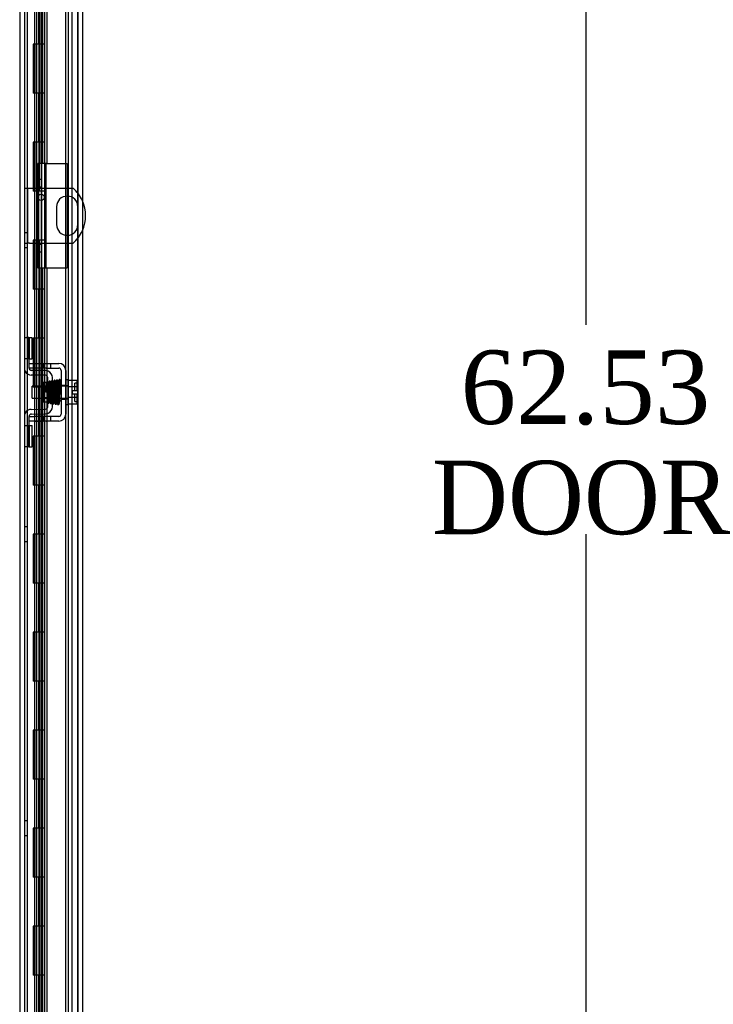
# Model space of a CAD drawing. Header units: inches. Extents: x 1 to 299, y -2 to 199.
# Tile 25 of 68: x 36 to 50, y 88 to 108. Entities that reach past the tile are written whole.
import ezdxf
from ezdxf.enums import TextEntityAlignment as Align
from ezdxf.lldxf.tags import DXFTag

# ---------------------------------------------------------------- set-up
doc = ezdxf.new("R2010")
doc.units = ezdxf.units.IN
doc.header["$MEASUREMENT"] = 0
for name, color, linetype in [('COM40153-1', 7, 'Continuous'), ('COM40153-2', 7, 'Continuous'), ('COM42667', 7, 'Continuous'), ('COM42780', 7, 'Continuous'), ('COM53955-2', 7, 'Continuous'), ('COM54746-60', 7, 'Continuous'), ('COM70220', 7, 'Continuous'), ('COM71178-1', 7, 'Continuous'), ('Default', 7, 'Continuous'), ('SCC19011', 7, 'Continuous'), ('SPR20265', 7, 'Continuous'), ('WAF25035', 7, 'Continuous')]:
    doc.layers.add(name, color=color, linetype=linetype)
doc.styles.add('SEACAD_Times_New_Roman', font='times.ttf')
tags = doc.linetypes.add('HIDDEN2', pattern=[0.1875, 0.125, -0.0625]).pattern_tags.tags
tags[6:7] = [DXFTag(74, 4), DXFTag(75, 0), DXFTag(340, '0'), DXFTag(46, 0.0), DXFTag(50, 0.0), DXFTag(44, 0.0), DXFTag(45, 0.0)]
tags[4:5] = [DXFTag(74, 4), DXFTag(75, 0), DXFTag(340, '0'), DXFTag(46, 0.0), DXFTag(50, 0.0), DXFTag(44, 0.0), DXFTag(45, 0.0)]
doc.dimstyles.new('HAMMOND_(STH_-_300x200)', dxfattribs={"dimtxt": 1.5, "dimasz": 1.875, "dimexe": 0.75, "dimexo": 0.75, "dimgap": 0.375, "dimtad": 0, "dimtih": 1, "dimtoh": 1, "dimzin": 0, "dimdsep": 46, "dimtxsty": 'SEACAD_Times_New_Roman', "dimblk1": '_SE_FILLED', "dimblk2": '_SE_FILLED', "dimsah": 1, "dimcen": 0.75, "dimadec": 0, "dimazin": 0, "dimtfac": 0.8, "dimtofl": 0, "dimtmove": 0, "dimatfit": 3, "dimfxl": 1, "dimtolj": 1, "dimtzin": 0, "dimarcsym": 0})

# ---------------------------------------------------------------- blocks, each defined once
blk = doc.blocks.new('SE3')
at = {"layer": 'COM40153-1', "color": 7, "linetype": 'HIDDEN2'}
for p, q in [((36.198, 104.276), (36.27, 104.276)), ((36.27, 103.151), (36.27, 104.276)), ((36.27, 104.276), (36.306, 104.276)), ((36.306, 104.276), (37.194, 104.276)), ((36.854, 103.895), (36.854, 103.532)), ((37.291, 103.532), (37.291, 103.895)), ((36.198, 103.151), (36.27, 103.151)), ((36.306, 103.151), (36.27, 103.151)), ((36.306, 103.151), (37.194, 103.151))]:
    blk.add_line(p, q, dxfattribs=at)
blk.add_circle((36.541, 104.089), 0.0625, dxfattribs=at)
for centre, radius, start, end in [((37.072, 103.895), 0.218, 0, 180), ((36.698, 103.714), 0.75, 24.0299, 48.5904), ((37.072, 103.532), 0.218, 180, 0), ((36.698, 103.714), 0.75, 311.4096, 335.9701)]:
    blk.add_arc(centre, radius, start, end, dxfattribs=at)
at = {"layer": 'COM40153-1', "color": 7, "linetype": 'Continuous'}
blk.add_arc((36.698, 103.714), 0.75, 335.9701, 24.0299, dxfattribs=at)
at = {"layer": 'COM40153-2', "color": 7, "linetype": 'HIDDEN2'}
for p, q in [((36.645, 104.776), (36.47, 104.776)), ((36.47, 104.776), (36.47, 102.651)), ((36.54, 104.776), (36.54, 102.651)), ((36.645, 104.776), (37.07, 104.776)), ((37.07, 104.776), (37.07, 102.651)), ((36.54, 104.451), (36.47, 104.451)), ((36.54, 104.299), (36.47, 104.299)), ((36.54, 103.128), (36.47, 103.128)), ((36.47, 102.976), (36.54, 102.976)), ((36.47, 102.651), (36.506, 102.651)), ((36.646, 102.651), (37.07, 102.651))]:
    blk.add_line(p, q, dxfattribs=at)
at = {"layer": 'COM42667', "color": 7, "linetype": 'HIDDEN2'}
for p, q in [((36.293, 100.7), (36.418, 100.7)), ((36.418, 100.7), (36.585, 100.7)), ((36.585, 100.7), (36.645, 100.7)), ((36.585, 100.7), (36.585, 100.605)), ((36.645, 100.7), (36.9, 100.7)), ((36.737, 100.605), (36.737, 100.7)), ((36.293, 100.605), (36.293, 100.642)), ((36.418, 100.605), (36.293, 100.605)), ((36.585, 100.605), (36.418, 100.605)), ((36.645, 100.605), (36.585, 100.605)), ((36.645, 100.605), (36.9, 100.605)), ((36.948, 100.557), (36.948, 99.665)), ((37.043, 100.557), (37.043, 99.665)), ((36.948, 100.252), (37.043, 100.252)), ((36.948, 99.971), (37.043, 99.971)), ((36.293, 99.617), (36.418, 99.617)), ((36.293, 99.58), (36.293, 99.617)), ((36.418, 99.522), (36.293, 99.522)), ((36.585, 99.617), (36.418, 99.617)), ((36.418, 99.523), (36.418, 99.522)), ((36.418, 99.523), (36.477, 99.523)), ((36.585, 99.522), (36.418, 99.522)), ((36.477, 99.523), (36.477, 99.522)), ((36.477, 99.523), (36.506, 99.523)), ((36.506, 99.523), (36.506, 99.522)), ((36.506, 99.523), (36.584, 99.523)), ((36.645, 99.617), (36.585, 99.617)), ((36.585, 99.617), (36.585, 99.522)), ((36.645, 99.522), (36.585, 99.522)), ((36.618, 99.523), (36.618, 99.522)), ((36.9, 99.617), (36.645, 99.617)), ((36.645, 99.523), (36.668, 99.523)), ((36.9, 99.522), (36.645, 99.522)), ((36.668, 99.523), (36.668, 99.522)), ((36.737, 99.522), (36.737, 99.617))]:
    blk.add_line(p, q, dxfattribs=at)
for centre, radius, start, end in [((36.9, 100.557), 0.143, 0, 90), ((36.9, 100.557), 0.048, 0, 90), ((36.9, 99.665), 0.143, 270, 0), ((36.9, 99.665), 0.048, 270, 0)]:
    blk.add_arc(centre, radius, start, end, dxfattribs=at)
at = {"layer": 'COM42780', "color": 7, "linetype": 'HIDDEN2'}
for p, q in [((36.198, 101.226), (36.239, 101.226)), ((36.29, 101.226), (36.239, 101.226)), ((36.29, 101.226), (36.357, 101.226)), ((36.29, 100.789), (36.29, 101.226)), ((36.293, 101.226), (36.293, 100.789)), ((36.357, 100.789), (36.357, 101.226)), ((36.239, 100.789), (36.198, 100.789)), ((36.29, 100.789), (36.239, 100.789)), ((36.29, 100.789), (36.357, 100.789)), ((36.293, 100.642), (36.293, 100.789)), ((36.629, 100.551), (36.34, 100.556)), ((36.683, 100.539), (36.629, 100.551)), ((36.627, 100.456), (36.338, 100.461)), ((36.58, 99.916), (36.58, 100.306)), ((36.675, 100.306), (36.58, 100.306)), ((36.675, 99.814), (36.675, 100.408)), ((36.77, 99.814), (36.77, 100.408)), ((36.77, 100.236), (36.58, 100.236)), ((36.77, 100.218), (36.58, 100.218)), ((36.58, 100.005), (36.77, 100.005)), ((36.77, 99.986), (36.58, 99.986)), ((36.58, 99.916), (36.675, 99.916)), ((36.338, 99.761), (36.627, 99.766)), ((36.629, 99.671), (36.683, 99.683)), ((36.293, 99.433), (36.293, 99.58)), ((36.34, 99.666), (36.629, 99.671)), ((36.198, 99.433), (36.239, 99.433)), ((36.239, 99.433), (36.29, 99.433)), ((36.29, 99.433), (36.357, 99.433)), ((36.29, 98.996), (36.29, 99.433)), ((36.292, 99.301), (36.293, 99.301)), ((36.292, 99.192), (36.292, 99.301)), ((36.293, 99.433), (36.293, 98.996)), ((36.357, 98.996), (36.357, 99.433)), ((36.292, 99.271), (36.293, 99.271)), ((36.292, 99.192), (36.293, 99.192)), ((36.292, 99.161), (36.292, 99.192)), ((36.292, 99.186), (36.293, 99.186)), ((36.292, 99.161), (36.293, 99.161)), ((36.292, 99.128), (36.292, 99.161)), ((36.292, 99.128), (36.293, 99.128)), ((36.239, 98.996), (36.198, 98.996)), ((36.29, 98.996), (36.239, 98.996)), ((36.29, 98.996), (36.357, 98.996))]:
    blk.add_line(p, q, dxfattribs=at)
for centre, radius, start, end in [((36.341, 100.604), 0.143, 180, 206.9082), ((36.341, 100.604), 0.143, 206.9082, 269), ((36.341, 100.604), 0.048, 180, 269), ((36.627, 100.408), 0.143, 0, 66.6665), ((36.627, 100.408), 0.048, 0, 89), ((36.341, 99.618), 0.143, 153.0918, 180), ((36.341, 99.618), 0.143, 91, 153.0918), ((36.627, 99.814), 0.048, 271, 0), ((36.627, 99.814), 0.143, 293.3335, 0), ((36.341, 99.618), 0.048, 91, 180)]:
    blk.add_arc(centre, radius, start, end, dxfattribs=at)
at = {"layer": 'COM53955-2', "color": 7, "linetype": 'HIDDEN2'}
for p, q in [((37.288, 131.337), (37.288, 69.091)), ((36.507, 130.369), (36.507, 104.777)), ((36.602, 130.369), (36.602, 104.777)), ((36.561, 130.155), (36.561, 104.777)), ((36.653, 130.155), (36.653, 104.777)), ((36.638, 104.777), (36.507, 104.777)), ((36.646, 104.777), (36.638, 104.777)), ((36.638, 102.651), (36.638, 104.777)), ((36.653, 104.777), (36.646, 104.777)), ((36.646, 102.651), (36.646, 104.777)), ((36.507, 102.651), (36.638, 102.651)), ((36.507, 102.651), (36.507, 70.059)), ((36.561, 102.651), (36.561, 70.273)), ((36.602, 102.651), (36.602, 70.059)), ((36.646, 102.651), (36.638, 102.651)), ((36.653, 102.651), (36.653, 70.273))]:
    blk.add_line(p, q, dxfattribs=at)
at = {"layer": 'COM53955-2', "color": 7, "linetype": 'Continuous'}
blk.add_line((37.383, 131.337), (37.383, 69.091), dxfattribs=at)
at = {"layer": 'COM54746-60', "color": 7, "linetype": 'HIDDEN2'}
for p, q in [((36.26, 70.214), (36.26, 130.214)), ((36.446, 130.214), (36.446, 70.214)), ((36.546, 70.214), (36.546, 130.214)), ((37.1, 70.214), (37.1, 130.214)), ((36.454, 107.214), (36.454, 108.214)), ((36.496, 107.214), (36.496, 108.214)), ((36.551, 107.214), (36.551, 108.214)), ((36.409, 107.214), (36.379, 107.214)), ((36.379, 107.214), (36.379, 106.214)), ((36.409, 107.214), (36.379, 107.214)), ((36.379, 107.214), (36.379, 106.214)), ((36.384, 107.214), (36.384, 106.214)), ((36.441, 107.214), (36.441, 106.214)), ((36.501, 106.214), (36.501, 107.214)), ((36.506, 106.214), (36.506, 107.214)), ((36.551, 106.214), (36.551, 107.214)), ((36.409, 106.214), (36.379, 106.214)), ((36.409, 106.214), (36.379, 106.214)), ((36.454, 105.214), (36.454, 106.214)), ((36.496, 105.214), (36.496, 106.214)), ((36.551, 105.214), (36.551, 106.214)), ((36.409, 105.214), (36.379, 105.214)), ((36.379, 105.214), (36.379, 104.214)), ((36.409, 105.214), (36.379, 105.214)), ((36.379, 105.214), (36.379, 104.214)), ((36.384, 105.214), (36.384, 104.214)), ((36.441, 105.214), (36.441, 104.214)), ((36.501, 104.214), (36.501, 105.214)), ((36.506, 104.214), (36.506, 105.214)), ((36.551, 104.214), (36.551, 105.214)), ((36.409, 104.214), (36.379, 104.214)), ((36.409, 104.214), (36.379, 104.214)), ((36.454, 103.214), (36.454, 104.214)), ((36.496, 103.214), (36.496, 104.214)), ((36.551, 103.214), (36.551, 104.214)), ((36.26, 103.366), (36.198, 103.366)), ((36.409, 103.214), (36.379, 103.214)), ((36.379, 103.214), (36.379, 102.214)), ((36.409, 103.214), (36.379, 103.214)), ((36.379, 103.214), (36.379, 102.214)), ((36.384, 103.214), (36.384, 102.214)), ((36.441, 103.214), (36.441, 102.214)), ((36.501, 102.214), (36.501, 103.214)), ((36.506, 102.214), (36.506, 103.214)), ((36.551, 102.214), (36.551, 103.214)), ((36.198, 103.062), (36.26, 103.062)), ((36.409, 102.214), (36.379, 102.214)), ((36.409, 102.214), (36.379, 102.214)), ((36.454, 101.214), (36.454, 102.214)), ((36.496, 101.214), (36.496, 102.214)), ((36.551, 101.214), (36.551, 102.214)), ((36.409, 101.214), (36.379, 101.214)), ((36.379, 101.214), (36.379, 100.214)), ((36.409, 101.214), (36.379, 101.214)), ((36.379, 101.214), (36.379, 100.214)), ((36.384, 101.214), (36.384, 100.214)), ((36.441, 101.214), (36.441, 100.214)), ((36.501, 100.214), (36.501, 101.214)), ((36.506, 100.214), (36.506, 101.214)), ((36.551, 100.214), (36.551, 101.214)), ((36.409, 100.214), (36.379, 100.214)), ((36.409, 100.214), (36.379, 100.214)), ((36.454, 99.214), (36.454, 100.214)), ((36.496, 99.214), (36.496, 100.214)), ((36.551, 99.214), (36.551, 100.214)), ((36.409, 99.214), (36.379, 99.214)), ((36.379, 99.214), (36.379, 98.214)), ((36.409, 99.214), (36.379, 99.214)), ((36.379, 99.214), (36.379, 98.214)), ((36.384, 99.214), (36.384, 98.214)), ((36.441, 99.214), (36.441, 98.214)), ((36.501, 98.214), (36.501, 99.214)), ((36.506, 98.214), (36.506, 99.214)), ((36.551, 98.214), (36.551, 99.214)), ((36.409, 98.214), (36.379, 98.214)), ((36.409, 98.214), (36.379, 98.214)), ((36.454, 97.214), (36.454, 98.214)), ((36.496, 97.214), (36.496, 98.214)), ((36.551, 97.214), (36.551, 98.214)), ((36.26, 97.366), (36.198, 97.366)), ((36.409, 97.214), (36.379, 97.214)), ((36.379, 97.214), (36.379, 96.214)), ((36.409, 97.214), (36.379, 97.214)), ((36.379, 97.214), (36.379, 96.214)), ((36.384, 97.214), (36.384, 96.214)), ((36.441, 97.214), (36.441, 96.214)), ((36.501, 96.214), (36.501, 97.214)), ((36.506, 96.214), (36.506, 97.214)), ((36.551, 96.214), (36.551, 97.214)), ((36.198, 97.062), (36.26, 97.062)), ((36.409, 96.214), (36.379, 96.214)), ((36.409, 96.214), (36.379, 96.214)), ((36.454, 95.214), (36.454, 96.214)), ((36.496, 95.214), (36.496, 96.214)), ((36.551, 95.214), (36.551, 96.214)), ((36.409, 95.214), (36.379, 95.214)), ((36.379, 95.214), (36.379, 94.214)), ((36.409, 95.214), (36.379, 95.214)), ((36.379, 95.214), (36.379, 94.214)), ((36.384, 95.214), (36.384, 94.214)), ((36.441, 95.214), (36.441, 94.214)), ((36.501, 94.214), (36.501, 95.214)), ((36.506, 94.214), (36.506, 95.214)), ((36.551, 94.214), (36.551, 95.214)), ((36.409, 94.214), (36.379, 94.214)), ((36.409, 94.214), (36.379, 94.214)), ((36.454, 93.214), (36.454, 94.214)), ((36.496, 93.214), (36.496, 94.214)), ((36.551, 93.214), (36.551, 94.214)), ((36.409, 93.214), (36.379, 93.214)), ((36.379, 93.214), (36.379, 92.214)), ((36.409, 93.214), (36.379, 93.214)), ((36.379, 93.214), (36.379, 92.214)), ((36.384, 93.214), (36.384, 92.214)), ((36.441, 93.214), (36.441, 92.214)), ((36.501, 92.214), (36.501, 93.214)), ((36.506, 92.214), (36.506, 93.214)), ((36.551, 92.214), (36.551, 93.214)), ((36.409, 92.214), (36.379, 92.214)), ((36.409, 92.214), (36.379, 92.214)), ((36.454, 91.214), (36.454, 92.214)), ((36.496, 91.214), (36.496, 92.214)), ((36.551, 91.214), (36.551, 92.214)), ((36.26, 91.366), (36.198, 91.366)), ((36.198, 91.062), (36.26, 91.062)), ((36.409, 91.214), (36.379, 91.214)), ((36.379, 91.214), (36.379, 90.214)), ((36.409, 91.214), (36.379, 91.214)), ((36.379, 91.214), (36.379, 90.214)), ((36.384, 91.214), (36.384, 90.214)), ((36.441, 91.214), (36.441, 90.214)), ((36.501, 90.214), (36.501, 91.214)), ((36.506, 90.214), (36.506, 91.214)), ((36.551, 90.214), (36.551, 91.214)), ((36.409, 90.214), (36.379, 90.214)), ((36.409, 90.214), (36.379, 90.214)), ((36.454, 89.214), (36.454, 90.214)), ((36.496, 89.214), (36.496, 90.214)), ((36.551, 89.214), (36.551, 90.214)), ((36.409, 89.214), (36.379, 89.214)), ((36.379, 89.214), (36.379, 88.214)), ((36.409, 89.214), (36.379, 89.214)), ((36.379, 89.214), (36.379, 88.214)), ((36.384, 89.214), (36.384, 88.214)), ((36.441, 89.214), (36.441, 88.214)), ((36.501, 88.214), (36.501, 89.214)), ((36.506, 88.214), (36.506, 89.214)), ((36.551, 88.214), (36.551, 89.214)), ((36.409, 88.214), (36.379, 88.214)), ((36.409, 88.214), (36.379, 88.214)), ((36.454, 87.214), (36.454, 88.214)), ((36.496, 87.214), (36.496, 88.214)), ((36.551, 87.214), (36.551, 88.214))]:
    blk.add_line(p, q, dxfattribs=at)
at = {"layer": 'COM54746-60', "color": 7, "linetype": 'Continuous'}
for p, q in [((36.409, 107.214), (36.409, 108.214)), ((36.613, 107.214), (36.613, 108.214)), ((36.613, 107.214), (36.409, 107.214)), ((36.613, 107.214), (36.409, 107.214)), ((36.409, 106.214), (36.409, 107.214)), ((36.613, 106.214), (36.613, 107.214)), ((36.613, 106.214), (36.409, 106.214)), ((36.613, 106.214), (36.409, 106.214)), ((36.409, 105.214), (36.409, 106.214)), ((36.613, 105.214), (36.613, 106.214)), ((36.613, 105.214), (36.409, 105.214)), ((36.613, 105.214), (36.409, 105.214)), ((36.409, 104.214), (36.409, 105.214)), ((36.613, 104.214), (36.613, 105.214)), ((36.613, 104.214), (36.409, 104.214)), ((36.613, 104.214), (36.409, 104.214)), ((36.409, 103.214), (36.409, 104.214)), ((36.613, 103.214), (36.613, 104.214)), ((36.613, 103.214), (36.409, 103.214)), ((36.613, 103.214), (36.409, 103.214)), ((36.409, 102.214), (36.409, 103.214)), ((36.613, 102.214), (36.613, 103.214)), ((36.613, 102.214), (36.409, 102.214)), ((36.613, 102.214), (36.409, 102.214)), ((36.409, 101.214), (36.409, 102.214)), ((36.613, 101.214), (36.613, 102.214)), ((36.613, 101.214), (36.409, 101.214)), ((36.613, 101.214), (36.409, 101.214)), ((36.409, 100.214), (36.409, 101.214)), ((36.613, 100.214), (36.613, 101.214)), ((36.613, 100.214), (36.409, 100.214)), ((36.613, 100.214), (36.409, 100.214)), ((36.409, 99.214), (36.409, 100.214)), ((36.613, 99.214), (36.613, 100.214)), ((36.613, 99.214), (36.409, 99.214)), ((36.613, 99.214), (36.409, 99.214)), ((36.409, 98.214), (36.409, 99.214)), ((36.613, 98.214), (36.613, 99.214)), ((36.613, 98.214), (36.409, 98.214)), ((36.613, 98.214), (36.409, 98.214)), ((36.409, 97.214), (36.409, 98.214)), ((36.613, 97.214), (36.613, 98.214)), ((36.613, 97.214), (36.409, 97.214)), ((36.613, 97.214), (36.409, 97.214)), ((36.409, 96.214), (36.409, 97.214)), ((36.613, 96.214), (36.613, 97.214)), ((36.613, 96.214), (36.409, 96.214)), ((36.613, 96.214), (36.409, 96.214)), ((36.409, 95.214), (36.409, 96.214)), ((36.613, 95.214), (36.613, 96.214)), ((36.613, 95.214), (36.409, 95.214)), ((36.613, 95.214), (36.409, 95.214)), ((36.409, 94.214), (36.409, 95.214)), ((36.613, 94.214), (36.613, 95.214)), ((36.613, 94.214), (36.409, 94.214)), ((36.613, 94.214), (36.409, 94.214)), ((36.409, 93.214), (36.409, 94.214)), ((36.613, 93.214), (36.613, 94.214)), ((36.613, 93.214), (36.409, 93.214)), ((36.613, 93.214), (36.409, 93.214)), ((36.409, 92.214), (36.409, 93.214)), ((36.613, 92.214), (36.613, 93.214)), ((36.613, 92.214), (36.409, 92.214)), ((36.613, 92.214), (36.409, 92.214)), ((36.409, 91.214), (36.409, 92.214)), ((36.613, 91.214), (36.613, 92.214)), ((36.613, 91.214), (36.409, 91.214)), ((36.613, 91.214), (36.409, 91.214)), ((36.409, 90.214), (36.409, 91.214)), ((36.613, 90.214), (36.613, 91.214)), ((36.613, 90.214), (36.409, 90.214)), ((36.613, 90.214), (36.409, 90.214)), ((36.409, 89.214), (36.409, 90.214)), ((36.613, 89.214), (36.613, 90.214)), ((36.613, 89.214), (36.409, 89.214)), ((36.613, 89.214), (36.409, 89.214)), ((36.409, 88.214), (36.409, 89.214)), ((36.613, 88.214), (36.613, 89.214)), ((36.613, 88.214), (36.409, 88.214)), ((36.613, 88.214), (36.409, 88.214)), ((36.409, 87.214), (36.409, 88.214)), ((36.613, 87.214), (36.613, 88.214))]:
    blk.add_line(p, q, dxfattribs=at)
at = {"layer": 'COM70220', "color": 7, "linetype": 'HIDDEN2'}
for p, q in [((37.038, 130.742), (37.038, 69.687)), ((37.284, 130.742), (37.284, 69.687)), ((37.286, 130.742), (37.286, 69.687)), ((37.287, 130.742), (37.287, 69.687))]:
    blk.add_line(p, q, dxfattribs=at)
at = {"layer": 'COM71178-1', "color": 7, "linetype": 'HIDDEN2'}
for p, q in [((36.103, 130.76), (36.103, 69.45)), ((37.165, 130.76), (37.165, 69.45))]:
    blk.add_line(p, q, dxfattribs=at)
at = {"layer": 'COM71178-1', "color": 7, "linetype": 'Continuous'}
blk.add_line((36.198, 130.76), (36.198, 69.45), dxfattribs=at)
at = {"layer": 'SCC19011', "color": 7, "linetype": 'HIDDEN2'}
for p, q in [((37.269, 100.352), (37.088, 100.352)), ((37.229, 100.145), (37.229, 100.299)), ((37.259, 100.299), (37.229, 100.299)), ((37.269, 100.352), (37.269, 100.22)), ((36.356, 99.989), (36.356, 100.233)), ((37.088, 100.233), (36.356, 100.233)), ((37.269, 100.22), (37.088, 100.22)), ((37.174, 100.145), (37.174, 100.077)), ((37.174, 100.145), (37.269, 100.145)), ((37.269, 100.22), (37.269, 100.145)), ((36.356, 99.989), (37.088, 99.989)), ((37.269, 100.002), (37.088, 100.002)), ((37.174, 100.077), (37.269, 100.077)), ((37.229, 99.924), (37.229, 100.077)), ((37.229, 99.924), (37.259, 99.924)), ((37.269, 100.077), (37.269, 100.002)), ((37.269, 100.002), (37.269, 99.87)), ((37.269, 99.87), (37.088, 99.87))]:
    blk.add_line(p, q, dxfattribs=at)
for centre, start, end in [((37.259, 100.309), 270, 0), ((37.259, 99.914), 0, 90)]:
    blk.add_arc(centre, 0.01, start, end, dxfattribs=at)
at = {"layer": 'SPR20265', "color": 7, "linetype": 'HIDDEN2'}
blk.add_line((36.671, 100.111), (36.636, 100.111), dxfattribs=at)
for centre, radius, start, end in [((36.816, 100.336), 0.0169, 180.7799, 0.2284), ((32.026, 99.935), 4.891, 0.0417, 4.8553), ((31.998, 99.934), 4.954, 0.0627, 4.8324)]:
    blk.add_arc(centre, radius, start, end, dxfattribs=at)
blk.add_ellipse((36.934, 99.939), major_axis=(-0.0175, 0), ratio=0.707107, dxfattribs=at)
for points, knots in [([(36.647, 100.314), (36.647, 100.312), (36.646, 100.305), (36.644, 100.287), (36.642, 100.261), (36.641, 100.229), (36.639, 100.193), (36.637, 100.152), (36.636, 100.126), (36.636, 100.111)], [0.1262894, 0.1262894, 0.1262894, 0.1262894, 0.2522008, 0.3777822, 0.5029693, 0.6277666, 0.7522043, 0.8763068, 1, 1, 1, 1]), ([(36.684, 100.31), (36.684, 100.314), (36.683, 100.319), (36.677, 100.327), (36.67, 100.33), (36.663, 100.331), (36.656, 100.328), (36.651, 100.324), (36.648, 100.318), (36.648, 100.315), (36.648, 100.313)], [0, 0, 0, 0, 0.171749, 0.337669, 0.486578, 0.613302, 0.730062, 0.835396, 0.925606, 1, 1, 1, 1]), ([(36.649, 100.311), (36.65, 100.307), (36.651, 100.301), (36.653, 100.27), (36.656, 100.23), (36.658, 100.184), (36.66, 100.138), (36.662, 100.081), (36.664, 100.021), (36.667, 99.968), (36.669, 99.931), (36.671, 99.911), (36.675, 99.893), (36.69, 99.887), (36.699, 99.89), (36.705, 99.894), (36.711, 99.906), (36.712, 99.927), (36.715, 99.973), (36.717, 100.012), (36.719, 100.062), (36.721, 100.121), (36.723, 100.185), (36.726, 100.247), (36.729, 100.299), (36.731, 100.311), (36.732, 100.318)], [0, 0, 0, 0, 0.049071, 0.095305, 0.138705, 0.179221, 0.216816, 0.251479, 0.311613, 0.361337, 0.40521, 0.443673, 0.47869, 0.495819, 0.507208, 0.514584, 0.52541, 0.61076, 0.643462, 0.680714, 0.722527, 0.768903, 0.819809, 0.875306, 0.935341, 1, 1, 1, 1]), ([(36.683, 100.313), (36.683, 100.312), (36.683, 100.309), (36.681, 100.305), (36.679, 100.302), (36.676, 100.299), (36.673, 100.297), (36.668, 100.295), (36.663, 100.295), (36.656, 100.298), (36.652, 100.302), (36.649, 100.307), (36.649, 100.309), (36.649, 100.31)], [0, 0, 0, 0, 0.062102, 0.127036, 0.193129, 0.258648, 0.322128, 0.382614, 0.496212, 0.616438, 0.741896, 0.869698, 1, 1, 1, 1]), ([(36.671, 100.111), (36.671, 100.126), (36.672, 100.152), (36.674, 100.192), (36.675, 100.228), (36.677, 100.259), (36.679, 100.284), (36.68, 100.301), (36.681, 100.308), (36.682, 100.309)], [0, 0, 0, 0, 0.125192, 0.2503696, 0.3754503, 0.5004684, 0.6254513, 0.7503882, 0.8752185, 0.8752185, 0.8752185, 0.8752185]), ([(36.697, 100.32), (36.696, 100.316), (36.695, 100.307), (36.693, 100.274), (36.69, 100.233), (36.688, 100.187), (36.687, 100.141), (36.685, 100.085), (36.682, 100.024), (36.68, 99.97), (36.677, 99.936), (36.677, 99.921), (36.676, 99.916), (36.677, 99.917), (36.679, 99.919), (36.684, 99.922), (36.69, 99.923), (36.697, 99.922), (36.703, 99.918), (36.705, 99.915), (36.705, 99.921), (36.703, 99.944), (36.701, 99.978), (36.699, 100.017), (36.697, 100.067), (36.695, 100.125), (36.692, 100.189), (36.69, 100.249), (36.687, 100.298), (36.685, 100.309), (36.684, 100.314)], [0, 0, 0, 0, 0.049829, 0.096661, 0.140543, 0.1815, 0.21953, 0.254663, 0.316054, 0.366766, 0.41123, 0.450091, 0.46736, 0.47522, 0.482667, 0.489878, 0.496815, 0.507252, 0.514043, 0.523714, 0.556907, 0.609213, 0.642304, 0.679917, 0.722048, 0.768714, 0.819849, 0.875477, 0.935522, 1, 1, 1, 1]), ([(36.733, 100.321), (36.733, 100.322), (36.733, 100.323), (36.732, 100.326), (36.731, 100.329), (36.73, 100.331), (36.727, 100.334), (36.724, 100.336), (36.718, 100.338), (36.711, 100.338), (36.704, 100.334), (36.698, 100.326), (36.697, 100.32), (36.696, 100.316)], [0, 0, 0, 0, 0.035882, 0.073188, 0.112909, 0.155738, 0.202044, 0.251913, 0.361271, 0.485727, 0.637722, 0.812554, 1, 1, 1, 1]), ([(36.731, 100.316), (36.731, 100.315), (36.731, 100.312), (36.727, 100.306), (36.72, 100.303), (36.714, 100.303), (36.708, 100.304), (36.704, 100.307), (36.702, 100.309), (36.7, 100.312), (36.699, 100.315), (36.698, 100.318), (36.698, 100.32), (36.698, 100.321)], [0, 0, 0, 0, 0.182694, 0.346276, 0.488158, 0.606317, 0.714771, 0.767541, 0.818616, 0.867529, 0.913978, 0.957988, 1, 1, 1, 1]), ([(36.698, 100.317), (36.699, 100.317), (36.7, 100.314), (36.703, 100.286), (36.705, 100.238), (36.708, 100.189), (36.709, 100.148), (36.711, 100.104), (36.713, 100.058), (36.714, 100.015), (36.716, 99.974), (36.718, 99.94), (36.72, 99.914), (36.722, 99.897), (36.723, 99.896), (36.724, 99.896)], [0.0386163, 0.0386163, 0.0386163, 0.0386163, 0.1041999, 0.2141673, 0.3298094, 0.3901346, 0.4519229, 0.5151799, 0.5799285, 0.646185, 0.7139159, 0.7831552, 0.853933, 0.9262015, 1, 1, 1, 1]), ([(36.807, 99.894), (36.806, 99.9), (36.804, 99.91), (36.802, 99.947), (36.8, 99.993), (36.798, 100.044), (36.796, 100.094), (36.794, 100.154), (36.792, 100.217), (36.789, 100.272), (36.787, 100.308), (36.784, 100.327), (36.782, 100.335), (36.778, 100.342), (36.771, 100.345), (36.765, 100.347), (36.758, 100.345), (36.752, 100.34), (36.749, 100.334), (36.746, 100.323), (36.744, 100.296), (36.741, 100.256), (36.739, 100.212), (36.737, 100.157), (36.735, 100.093), (36.732, 100.025), (36.73, 99.962), (36.727, 99.912), (36.725, 99.904), (36.724, 99.899)], [0, 0, 0, 0, 0.049806, 0.096628, 0.140488, 0.181395, 0.219325, 0.254295, 0.315103, 0.365264, 0.409504, 0.44859, 0.465812, 0.479944, 0.486137, 0.491674, 0.500166, 0.506116, 0.515751, 0.550769, 0.606181, 0.640661, 0.679437, 0.722465, 0.769729, 0.821141, 0.8767, 0.936319, 1, 1, 1, 1]), ([(36.758, 99.9), (36.757, 99.901), (36.756, 99.904), (36.753, 99.943), (36.75, 100.007), (36.747, 100.076), (36.745, 100.135), (36.743, 100.179), (36.741, 100.221), (36.739, 100.259), (36.738, 100.29), (36.736, 100.313), (36.734, 100.323), (36.733, 100.324), (36.733, 100.324)], [0, 0, 0, 0, 0.1062824, 0.2178177, 0.3344917, 0.4564531, 0.5197117, 0.5842959, 0.6502411, 0.7175013, 0.7860951, 0.8560626, 0.9273599, 0.9665702, 0.9665702, 0.9665702, 0.9665702]), ([(36.758, 99.896), (36.759, 99.899), (36.761, 99.905), (36.763, 99.935), (36.765, 99.975), (36.767, 100.021), (36.769, 100.069), (36.771, 100.128), (36.774, 100.192), (36.776, 100.251), (36.778, 100.29), (36.779, 100.309), (36.78, 100.317), (36.777, 100.313), (36.766, 100.31), (36.758, 100.312), (36.752, 100.317), (36.751, 100.319), (36.751, 100.312), (36.753, 100.289), (36.755, 100.255), (36.757, 100.216), (36.759, 100.165), (36.761, 100.104), (36.763, 100.037), (36.766, 99.972), (36.769, 99.915), (36.771, 99.9), (36.772, 99.892)], [0, 0, 0, 0, 0.049222, 0.095558, 0.139045, 0.179662, 0.2174, 0.252272, 0.313109, 0.363459, 0.407795, 0.446535, 0.464133, 0.482503, 0.501314, 0.513246, 0.520126, 0.53022, 0.56253, 0.612256, 0.644155, 0.680729, 0.72202, 0.76806, 0.818839, 0.874429, 0.934786, 1, 1, 1, 1]), ([(36.798, 100.338), (36.797, 100.336), (36.795, 100.33), (36.792, 100.285), (36.79, 100.227), (36.788, 100.171), (36.786, 100.125), (36.784, 100.079), (36.783, 100.033), (36.781, 99.99), (36.779, 99.952), (36.778, 99.922), (36.776, 99.902), (36.775, 99.895), (36.774, 99.894)], [0, 0, 0, 0, 0.1086563, 0.2221233, 0.3401739, 0.4012398, 0.4634474, 0.5267618, 0.5911812, 0.6567153, 0.7232971, 0.7909314, 0.8596266, 0.9293175, 0.9293175, 0.9293175, 0.9293175]), ([(36.834, 100.336), (36.833, 100.339), (36.833, 100.343), (36.829, 100.348), (36.825, 100.351), (36.819, 100.354), (36.812, 100.354), (36.806, 100.352), (36.801, 100.347), (36.798, 100.341), (36.798, 100.338), (36.798, 100.336)], [0, 0, 0, 0, 0.147667, 0.223434, 0.298136, 0.43794, 0.563031, 0.685887, 0.803032, 0.90871, 1, 1, 1, 1]), ([(36.798, 100.335), (36.799, 100.332), (36.801, 100.326), (36.804, 100.281), (36.807, 100.223), (36.809, 100.166), (36.81, 100.12), (36.812, 100.072), (36.814, 100.024), (36.815, 99.98), (36.817, 99.94), (36.819, 99.908), (36.821, 99.887), (36.823, 99.878), (36.824, 99.878), (36.824, 99.878)], [0, 0, 0, 0, 0.1045038, 0.2144634, 0.330083, 0.3903051, 0.451994, 0.5151688, 0.5798125, 0.6459641, 0.7136653, 0.7828829, 0.8536605, 0.9260423, 0.9527188, 0.9527188, 0.9527188, 0.9527188]), ([(36.809, 99.89), (36.81, 99.895), (36.812, 99.918), (36.816, 99.979), (36.818, 100.049), (36.821, 100.111), (36.822, 100.159), (36.824, 100.205), (36.826, 100.248), (36.828, 100.285), (36.829, 100.313), (36.831, 100.332), (36.832, 100.334), (36.833, 100.335)], [0.1071892, 0.1071892, 0.1071892, 0.1071892, 0.2193565, 0.336377, 0.4584218, 0.5216283, 0.5861168, 0.6518915, 0.7189233, 0.7872471, 0.856884, 0.9277872, 1, 1, 1, 1]), ([(36.847, 100.341), (36.846, 100.332), (36.844, 100.316), (36.841, 100.261), (36.838, 100.19), (36.835, 100.11), (36.833, 100.03), (36.83, 99.961), (36.827, 99.908), (36.826, 99.894), (36.825, 99.887)], [0, 0, 0, 0, 0.126336, 0.252227, 0.377819, 0.502975, 0.627818, 0.752237, 0.876323, 1, 1, 1, 1]), ([(36.858, 99.887), (36.857, 99.887), (36.856, 99.888), (36.853, 99.913), (36.851, 99.963), (36.849, 100.014), (36.847, 100.058), (36.846, 100.105), (36.844, 100.154), (36.842, 100.202), (36.841, 100.246), (36.839, 100.284), (36.837, 100.314), (36.835, 100.334), (36.834, 100.337), (36.833, 100.338)], [0.053432, 0.053432, 0.053432, 0.053432, 0.1058673, 0.2171381, 0.3338118, 0.3944484, 0.4564245, 0.5197508, 0.5844221, 0.6504012, 0.7176964, 0.7863335, 0.8562538, 0.9274659, 1, 1, 1, 1]), ([(36.882, 100.343), (36.882, 100.344), (36.882, 100.346), (36.882, 100.349), (36.881, 100.352), (36.879, 100.354), (36.877, 100.357), (36.874, 100.359), (36.871, 100.36), (36.867, 100.361), (36.86, 100.36), (36.853, 100.356), (36.847, 100.347), (36.846, 100.34), (36.846, 100.336)], [0, 0, 0, 0, 0.045056, 0.086229, 0.124988, 0.163044, 0.202115, 0.243689, 0.288908, 0.338607, 0.455438, 0.607761, 0.792001, 1, 1, 1, 1]), ([(36.881, 100.336), (36.881, 100.336), (36.881, 100.335), (36.879, 100.331), (36.875, 100.328), (36.869, 100.326), (36.865, 100.326), (36.862, 100.326), (36.858, 100.328), (36.855, 100.33), (36.851, 100.332), (36.849, 100.336), (36.848, 100.34), (36.847, 100.342), (36.847, 100.343)], [0, 0, 0, 0, 0.182514, 0.338191, 0.470751, 0.582664, 0.63137, 0.678169, 0.726749, 0.777741, 0.831093, 0.886283, 0.942688, 1, 1, 1, 1]), ([(36.848, 100.334), (36.848, 100.338), (36.85, 100.343), (36.853, 100.314), (36.855, 100.265), (36.857, 100.214), (36.859, 100.169), (36.86, 100.12), (36.862, 100.07), (36.864, 100.02), (36.865, 99.973), (36.867, 99.933), (36.869, 99.901), (36.871, 99.878), (36.872, 99.875), (36.873, 99.873)], [0, 0, 0, 0, 0.103894, 0.213721, 0.329359, 0.389725, 0.451568, 0.514897, 0.579727, 0.64606, 0.713861, 0.783157, 0.853967, 0.926238, 1, 1, 1, 1]), ([(36.859, 99.884), (36.86, 99.892), (36.862, 99.907), (36.865, 99.96), (36.868, 100.03), (36.87, 100.11), (36.873, 100.19), (36.876, 100.26), (36.879, 100.315), (36.88, 100.33), (36.881, 100.339)], [0, 0, 0, 0, 0.124672, 0.24946, 0.374298, 0.499274, 0.624286, 0.749453, 0.874644, 1, 1, 1, 1]), ([(36.897, 100.35), (36.897, 100.349), (36.896, 100.344), (36.893, 100.318), (36.891, 100.262), (36.889, 100.206), (36.887, 100.159), (36.885, 100.108), (36.884, 100.058), (36.882, 100.008), (36.88, 99.964), (36.878, 99.925), (36.877, 99.896), (36.875, 99.878), (36.874, 99.877), (36.873, 99.876)], [0.1057314, 0.1057314, 0.1057314, 0.1057314, 0.1085336, 0.2217151, 0.3395346, 0.4004521, 0.4625187, 0.5257433, 0.5901223, 0.6556195, 0.7222461, 0.7900247, 0.8588979, 0.9288811, 1, 1, 1, 1]), ([(36.908, 99.876), (36.907, 99.879), (36.905, 99.887), (36.902, 99.936), (36.899, 100.011), (36.896, 100.089), (36.894, 100.155), (36.892, 100.203), (36.89, 100.249), (36.889, 100.289), (36.887, 100.32), (36.885, 100.342), (36.883, 100.349), (36.882, 100.349), (36.882, 100.349)], [0, 0, 0, 0, 0.1061362, 0.2174647, 0.333926, 0.4557017, 0.5188968, 0.5834438, 0.6493904, 0.7166983, 0.7853922, 0.8555186, 0.9270505, 0.9466489, 0.9466489, 0.9466489, 0.9466489]), ([(36.935, 100.347), (36.934, 100.35), (36.934, 100.355), (36.93, 100.362), (36.924, 100.367), (36.918, 100.369), (36.914, 100.369), (36.91, 100.369), (36.907, 100.367), (36.904, 100.365), (36.902, 100.362), (36.9, 100.359), (36.899, 100.355), (36.899, 100.353), (36.899, 100.352)], [0, 0, 0, 0, 0.174153, 0.333945, 0.47646, 0.59716, 0.649734, 0.701139, 0.752042, 0.802639, 0.852867, 0.902545, 0.951555, 1, 1, 1, 1]), ([(36.933, 100.352), (36.933, 100.351), (36.933, 100.35), (36.933, 100.347), (36.932, 100.344), (36.93, 100.342), (36.928, 100.339), (36.925, 100.337), (36.922, 100.335), (36.918, 100.334), (36.912, 100.334), (36.905, 100.336), (36.9, 100.342), (36.9, 100.345), (36.9, 100.347)], [0, 0, 0, 0, 0.041729, 0.082427, 0.123602, 0.166402, 0.211506, 0.259177, 0.309428, 0.362216, 0.478123, 0.623352, 0.798377, 1, 1, 1, 1]), ([(36.908, 99.872), (36.909, 99.874), (36.911, 99.879), (36.914, 99.925), (36.916, 99.986), (36.918, 100.045), (36.92, 100.093), (36.922, 100.143), (36.923, 100.193), (36.925, 100.24), (36.927, 100.281), (36.928, 100.315), (36.93, 100.339), (36.931, 100.347), (36.932, 100.348)], [0, 0, 0, 0, 0.1067733, 0.2186198, 0.3356168, 0.3963078, 0.4582956, 0.5215715, 0.5861054, 0.6519196, 0.7190272, 0.787372, 0.8569853, 0.9278802, 0.9278802, 0.9278802, 0.9278802]), ([(36.723, 99.898), (36.723, 99.896), (36.723, 99.894), (36.725, 99.89), (36.727, 99.886), (36.731, 99.882), (36.737, 99.88), (36.744, 99.88), (36.751, 99.883), (36.756, 99.888), (36.758, 99.894), (36.759, 99.897), (36.759, 99.899)], [0, 0, 0, 0, 0.063176, 0.129473, 0.197366, 0.265212, 0.394679, 0.515177, 0.639946, 0.76535, 0.886036, 1, 1, 1, 1]), ([(36.724, 99.899), (36.724, 99.902), (36.725, 99.906), (36.73, 99.912), (36.737, 99.915), (36.744, 99.915), (36.75, 99.913), (36.755, 99.908), (36.757, 99.903), (36.758, 99.9), (36.758, 99.898)], [0, 0, 0, 0, 0.166659, 0.324905, 0.466035, 0.587816, 0.705555, 0.817002, 0.91633, 1, 1, 1, 1]), ([(36.771, 99.896), (36.772, 99.891), (36.773, 99.884), (36.78, 99.876), (36.785, 99.873), (36.79, 99.873), (36.793, 99.873), (36.797, 99.874), (36.801, 99.876), (36.804, 99.879), (36.806, 99.882), (36.807, 99.886), (36.808, 99.889), (36.808, 99.89)], [0, 0, 0, 0, 0.314139, 0.451364, 0.572135, 0.625408, 0.67627, 0.728029, 0.781154, 0.835554, 0.89067, 0.945715, 1, 1, 1, 1]), ([(36.773, 99.89), (36.773, 99.891), (36.773, 99.892), (36.773, 99.895), (36.774, 99.898), (36.776, 99.9), (36.778, 99.903), (36.781, 99.905), (36.784, 99.906), (36.788, 99.908), (36.794, 99.908), (36.801, 99.906), (36.806, 99.9), (36.806, 99.898), (36.806, 99.896)], [0, 0, 0, 0, 0.041854, 0.08238, 0.123206, 0.165594, 0.2103, 0.257629, 0.307612, 0.360216, 0.47602, 0.621224, 0.796617, 1, 1, 1, 1]), ([(36.824, 99.883), (36.824, 99.882), (36.824, 99.88), (36.824, 99.877), (36.825, 99.875), (36.827, 99.872), (36.829, 99.869), (36.832, 99.867), (36.835, 99.866), (36.839, 99.865), (36.846, 99.866), (36.853, 99.87), (36.859, 99.878), (36.86, 99.885), (36.86, 99.889)], [0, 0, 0, 0, 0.042091, 0.081647, 0.120191, 0.15929, 0.200316, 0.244307, 0.29197, 0.343782, 0.463061, 0.615509, 0.797242, 1, 1, 1, 1]), ([(36.825, 99.889), (36.825, 99.889), (36.825, 99.89), (36.827, 99.894), (36.831, 99.898), (36.837, 99.9), (36.841, 99.9), (36.845, 99.9), (36.848, 99.899), (36.852, 99.897), (36.855, 99.894), (36.857, 99.89), (36.858, 99.886), (36.859, 99.884), (36.859, 99.883)], [0, 0, 0, 0, 0.174172, 0.32563, 0.457521, 0.571357, 0.621658, 0.670379, 0.72108, 0.774173, 0.829398, 0.886003, 0.943085, 1, 1, 1, 1]), ([(36.873, 99.874), (36.874, 99.876), (36.874, 99.878), (36.875, 99.882), (36.877, 99.886), (36.881, 99.889), (36.887, 99.892), (36.894, 99.892), (36.9, 99.889), (36.905, 99.885), (36.907, 99.88), (36.907, 99.877), (36.907, 99.875)], [0, 0, 0, 0, 0.06862, 0.139406, 0.210761, 0.281001, 0.412092, 0.530483, 0.651578, 0.772882, 0.88964, 1, 1, 1, 1]), ([(36.872, 99.875), (36.873, 99.872), (36.874, 99.867), (36.879, 99.86), (36.887, 99.857), (36.894, 99.857), (36.9, 99.859), (36.905, 99.863), (36.908, 99.869), (36.908, 99.873), (36.908, 99.874)], [0, 0, 0, 0, 0.156089, 0.311601, 0.454811, 0.580816, 0.702069, 0.815536, 0.915769, 1, 1, 1, 1])]:
    blk.add_open_spline(points, degree=3, knots=knots, dxfattribs=at)
for points in [[(36.649, 100.315), (36.649, 100.315), (36.649, 100.315), (36.648, 100.315)], [(36.683, 100.31), (36.683, 100.31), (36.683, 100.31), (36.683, 100.31)], [(36.9, 100.353), (36.899, 100.354), (36.899, 100.354), (36.898, 100.354)], [(36.933, 100.349), (36.933, 100.348), (36.933, 100.347), (36.934, 100.346)], [(36.774, 99.894), (36.773, 99.894), (36.773, 99.896), (36.772, 99.897)], [(36.806, 99.889), (36.807, 99.888), (36.807, 99.887), (36.808, 99.887)]]:
    blk.add_open_spline(points, degree=3, dxfattribs=at)
at = {"layer": 'WAF25035', "color": 7, "linetype": 'HIDDEN2'}
for p, q in [((37.088, 100.361), (37.043, 100.361)), ((37.088, 100.361), (37.088, 99.861)), ((37.088, 100.244), (37.043, 100.244)), ((37.043, 99.979), (37.088, 99.979)), ((37.043, 99.861), (37.088, 99.861))]:
    blk.add_line(p, q, dxfattribs=at)
blk = doc.blocks.new('DMBLK2859')
at = {"layer": 'Default', "linetype": 'Continuous'}
for points in [[(47.972, 129.605), (47.659, 131.48), (47.347, 129.605)], [(47.972, 70.823), (47.347, 70.823), (47.659, 68.948)]]:
    blk.add_hatch(color=7, dxfattribs=at).paths.add_polyline_path(points)
at = {"layer": 'Default', "color": 7, "linetype": 'Continuous'}
for p, q in [((37.695, 131.48), (48.409, 131.48)), ((47.659, 131.48), (47.659, 101.489)), ((47.659, 97.214), (47.659, 68.948)), ((37.99, 68.948), (48.409, 68.948))]:
    blk.add_line(p, q, dxfattribs=at)
at = {"layer": 'Default', "color": 7, "linetype": 'Continuous', "style": 'SEACAD_Times_New_Roman'}
for s, p in [('62.53', (45.1, 100.964)), ('DOOR', (44.514, 98.714))]:
    blk.add_text(s, height=1.5, dxfattribs=at).set_placement(p, align=Align.TOP_LEFT)
blk = doc.blocks.new('_SE_FILLED')
at = {"color": 0}
blk.add_line((0, 0), (-1, 0), dxfattribs=at)
blk.add_solid([(0, 0), (-1, -0.1665), (-1, 0.1665), (0, 0)], dxfattribs=at)

msp = doc.modelspace()

# ---------------------------------------------------------------- block references
at = {"layer": 'Default'}
msp.add_blockref('SE3', (0, 0), dxfattribs=at)

# ---------------------------------------------------------------- dimensions: what is measured, and where the dimension line sits
at = {"layer": 'Default', "color": 7, "linetype": 'Continuous'}
dim = msp.add_linear_dim(base=(47.659, 131.48), p1=(36.945, 131.48), p2=(37.24, 68.948), angle=270.2699, text='\\A1;<>\\PDOOR', dimstyle='HAMMOND_(STH_-_300x200)', dxfattribs=at)
dim.commit()
dim.dimension.update_dxf_attribs({"geometry": 'DMBLK2859', "text_midpoint": (47.659, 100.214), "dimtype": 161})

doc.saveas('drawing.dxf')
